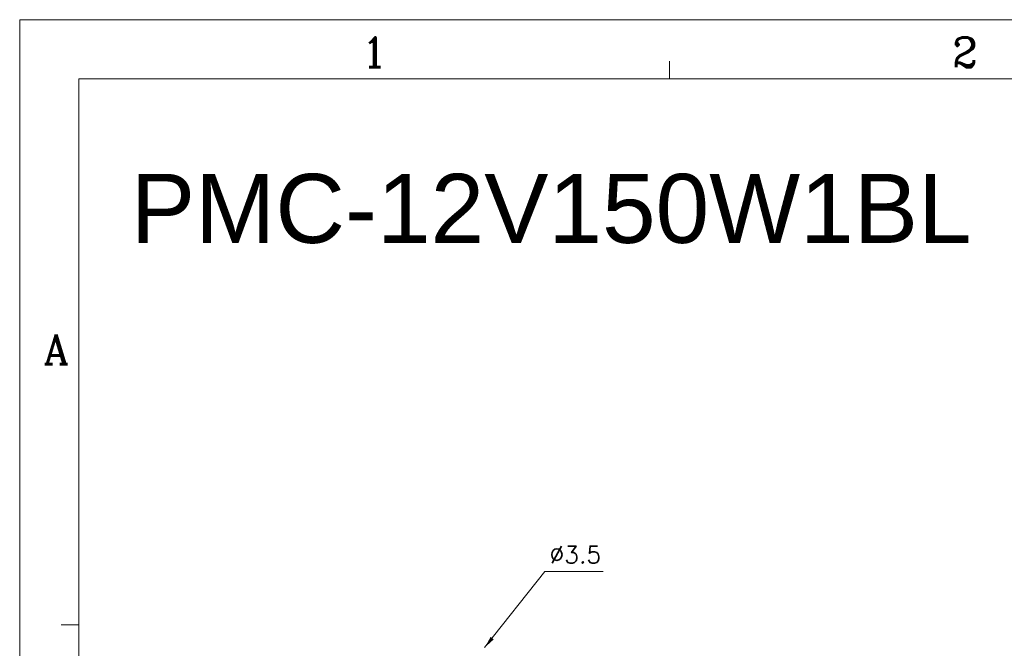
# Model space of a CAD drawing. Header units: inches. Extents: x -123 to 4816, y -2998 to 548.
# Tile 127 of 148: x 4097 to 4382, y 366 to 548. Entities that reach past the tile are written whole.
import ezdxf
from ezdxf.enums import TextEntityAlignment as Align

# ---------------------------------------------------------------- set-up
doc = ezdxf.new("R2010")
doc.units = ezdxf.units.IN
doc.header["$MEASUREMENT"] = 0
doc.layers.get('0').update_dxf_attribs({"lineweight": 0})
doc.layers.add('Dimension', color=2, linetype='Continuous', lineweight=9)
doc.styles.add('ROMANC', font='romanc')
doc.styles.add('ROMANS', font='romans')
doc.dimstyles.new('yutana', dxfattribs={"dimtxt": 3.5, "dimasz": 3.5, "dimexe": 2, "dimexo": 2, "dimgap": 1.5, "dimtad": 1, "dimdec": 1, "dimzin": 0, "dimdsep": 46, "dimtxsty": 'Standard', "dimcen": 0, "dimadec": 0, "dimazin": 0, "dimtp": 0.01, "dimtm": 0.01, "dimtfac": 1, "dimtdec": 1, "dimtmove": 0, "dimatfit": 3, "dimfxl": 1, "dimtolj": 1, "dimtzin": 0, "dimlwd": 0, "dimlwe": 0, "dimarcsym": 0})

msp = doc.modelspace()

# ---------------------------------------------------------------- linework, layer by layer
at = {"color": 4}
for q in [(4816.293, 547.857), (4096.842, 39.103)]:
    msp.add_line((4096.842, 547.857), q, dxfattribs=at)
at = {"color": 2}
for p, q in [((4285.27, 530.728), (4285.27, 535.867)), ((4113.972, 372.563), (4108.833, 372.563))]:
    msp.add_line(p, q, dxfattribs=at)
at = {"color": 3}
for q in [(4799.163, 530.728), (4113.972, 56.233)]:
    msp.add_line((4113.972, 530.728), q, dxfattribs=at)

# ---------------------------------------------------------------- texts
at = {"color": 1, "style": 'ROMANC'}
for s, p in [('1', (4199.631, 538.428)), ('2', (4370.929, 538.428)), ('A', (4107.42, 452.38))]:
    msp.add_text(s, height=8.565, dxfattribs=at).set_placement(p, align=Align.MIDDLE)
at = {"layer": 'Dimension', "style": 'ROMANS'}
msp.add_text('∅3.5', height=5, dxfattribs=at).set_placement((4250.458, 390.403))
at = {"layer": 'Dimension', "insert": (4129.081, 503.2), "char_height": 20, "width": 148.74749, "attachment_point": 1}
msp.add_mtext('{\\fArial|b0|i0|c0|p34;PMC-12V150W1BL\\P}', dxfattribs=at)

# ---------------------------------------------------------------- leaders
at = {"layer": 'Dimension'}
msp.add_leader([(4231.666, 365.958), (4249.148, 388.043), (4266.071, 388.043)], dimstyle='yutana', override={"dimgap": 1.5, "dimtad": 0}, dxfattribs=at)

doc.saveas('drawing.dxf')
